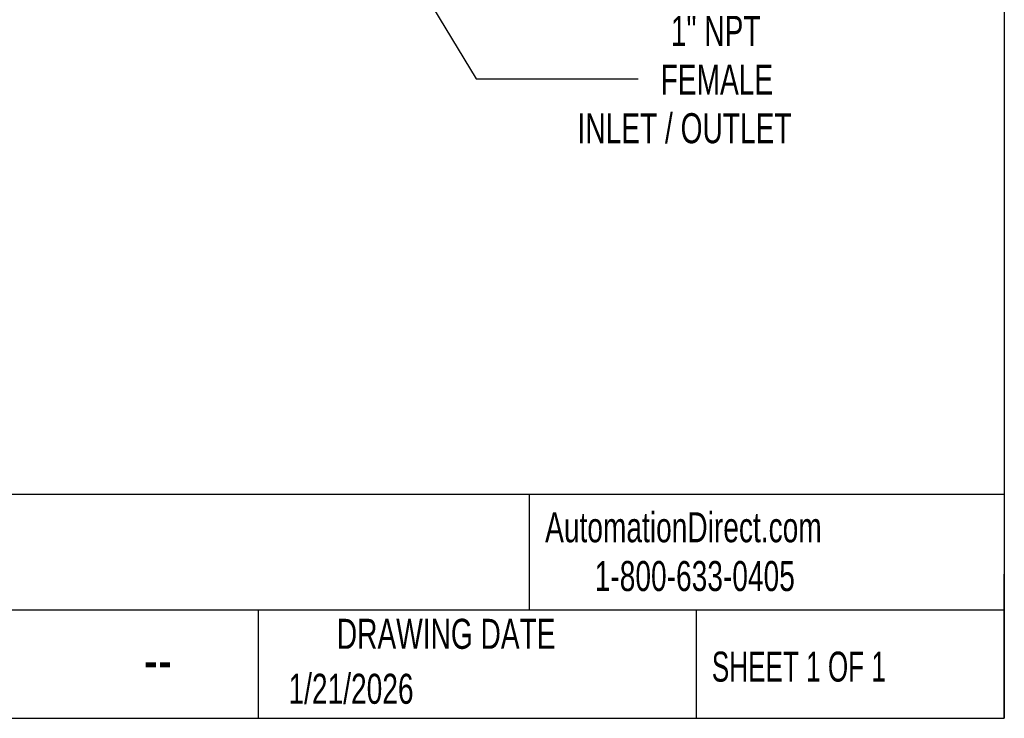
# Model space of a CAD drawing. Header units: inches. Extents: x 0.5 to 21.5, y 0.5 to 16.5.
# Tile 8 of 18: x 16 to 21.5, y 0.5 to 4.4. Entities that reach past the tile are written whole.
import ezdxf

# ---------------------------------------------------------------- set-up
doc = ezdxf.new("R2010")
doc.units = ezdxf.units.IN
doc.header["$LTSCALE"] = 2
doc.header["$MEASUREMENT"] = 0
doc.linetypes.add('SLD-Solid', pattern=[0])
doc.layers.add('DIMENSIONS', color=140, linetype='SLD-Solid', lineweight=25)
doc.layers.add('TEXT', color=140, linetype='SLD-Solid', lineweight=25)
doc.styles.add('SLDTEXTSTYLE0', font='TXT', dxfattribs={"width": 0.7})
doc.styles.add('SLDTEXTSTYLE1', font='TXT', dxfattribs={"width": 0.65})
doc.dimstyles.new('SLDDIMSTYLE2', dxfattribs={"dimtxt": 0.169922, "dimasz": 0.26, "dimexe": 0, "dimexo": 0.0625, "dimgap": 0.04248, "dimtad": 0, "dimtih": 1, "dimtoh": 1, "dimrnd": 1e-09, "dimzin": 12, "dimdsep": 46, "dimtxsty": 'SLDTEXTSTYLE0', "dimsah": 1, "dimcen": 0, "dimadec": 0, "dimazin": 3, "dimtfac": 1, "dimtofl": 0, "dimtmove": 0, "dimatfit": 3, "dimfxl": 0, "dimfrac": 2, "dimtolj": 1, "dimtzin": 12, "dimarcsym": 0})

# ---------------------------------------------------------------- blocks, each defined once
blk = doc.blocks.new('_D_4')
at = {"layer": 'DIMENSIONS'}
for p, q in [((18.0367, 4.9327), (18.5695, 4.0487)), ((18.5695, 4.0487), (19.4684, 4.0487))]:
    blk.add_line(p, q, dxfattribs=at)
blk.add_solid([(18.0367, 4.9327), (18.1367, 4.6894), (18.2052, 4.7307)], dxfattribs=at)
at = {"layer": 'DIMENSIONS', "attachment_point": 1, "style": 'SLDTEXTSTYLE0'}
for s, insert, char_height in [('1" NPT', (19.6499, 4.3985), 0.16667), ('FEMALE', (19.5934, 4.1285), 0.16667), ('INLET / OUTLET', (19.132, 3.8584), 0.166667)]:
    blk.add_mtext(s, dxfattribs=dict(at, insert=insert, char_height=char_height))

msp = doc.modelspace()

# ---------------------------------------------------------------- linework, layer by layer
at = {"layer": 'TEXT'}
for p, q in [((21.5, 16.5), (21.5, 0.5)), ((21.5, 1.7422), (0.5, 1.7422)), ((18.8642, 1.7422), (18.8642, 1.1)), ((21.5, 0.5), (21.5, 1.3)), ((21.5, 1.1), (0.5, 1.1)), ((17.3595, 1.1), (17.3595, 0.5)), ((19.7912, 1.1), (19.7912, 0.5)), ((0.5, 0.5), (21.5, 0.5))]:
    msp.add_line(p, q, dxfattribs=at)

# ---------------------------------------------------------------- texts
for s, insert, char_height, attachment_point, style in [('AutomationDirect.com', (18.9524, 1.6438), 0.166667, 1, 'SLDTEXTSTYLE0'), ('1-800-633-0405', (19.2277, 1.373), 0.166667, 1, 'SLDTEXTSTYLE0'), ('DRAWING DATE', (18.4036, 1.0523), 0.166667, 2, 'SLDTEXTSTYLE0'), ('SHEET 1 OF 1', (19.8773, 0.8702), 0.166667, 1, 'SLDTEXTSTYLE1'), ('--', (16.7266, 0.9508), 0.25, 1, 'SLDTEXTSTYLE0'), ('1/21/2026', (17.5286, 0.7473), 0.16667, 1, 'SLDTEXTSTYLE0')]:
    msp.add_mtext(s, dxfattribs=dict(at, insert=insert, char_height=char_height, attachment_point=attachment_point, style=style))

# ---------------------------------------------------------------- dimensions: what is measured, and where the dimension line sits
at = {"layer": 'DIMENSIONS'}
dim = msp.add_diameter_dim_2p(p1=(17.3457, 6.0792), p2=(18.0367, 4.9327), text='1" NPT\\PFEMALE\\PINLET / OUTLET', dimstyle='SLDDIMSTYLE2', override={"dimpost": '<>'}, dxfattribs=at)
dim.commit()
dim.dimension.update_dxf_attribs({"geometry": '_D_4', "text_midpoint": (20.0292, 4.0487), "dimtype": 163})

doc.saveas('drawing.dxf')
